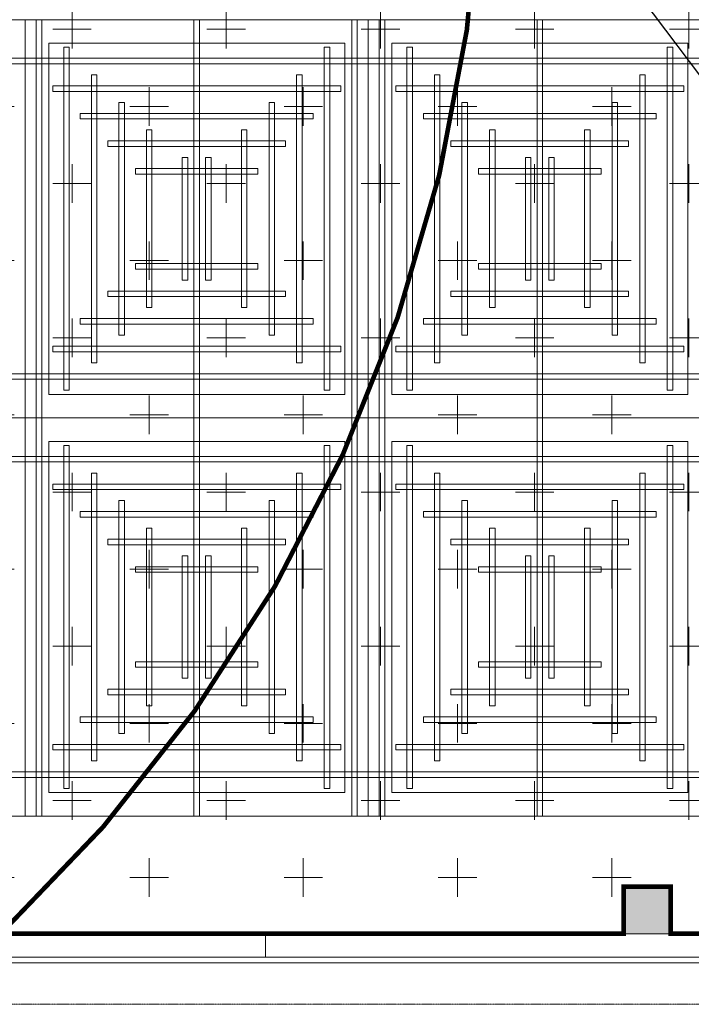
# Model space of a CAD drawing. Header units: millimetres. Extents: x 149250 to 222845, y -30669 to 18303.
# Tile 23 of 36: x 207739 to 209917, y 152 to 3344. Entities that reach past the tile are written whole.
import ezdxf

# ---------------------------------------------------------------- set-up
doc = ezdxf.new("R2010")
doc.units = ezdxf.units.MM
doc.header["$MEASUREMENT"] = 0
doc.header["$PDMODE"] = 3
doc.linetypes.add('( Hidden )', pattern=[0.375, 0.25, -0.125])
doc.linetypes.add('IRISH HOUSE_FF46_HYD AIRPORT_HVAC DUCTING LAYOUT 3$0$( Dashed )', pattern=[0.75, 0.5, -0.25])
doc.layers.get('0').update_dxf_attribs({"lineweight": 5})
doc.layers.get('Defpoints').update_dxf_attribs({"color": 2, "lineweight": 20})
for name, color, linetype, lineweight in [('A-ANNO-DIMS-30', 7, 'Continuous', 5), ('IRISH HOUSE_FF46_HYD AIRPORT_HVAC DUCTING LAYOUT 3$0$00 Structural', 2, 'Continuous', 25), ('IRISH HOUSE_FF46_HYD AIRPORT_HVAC DUCTING LAYOUT 3$0$02_Elevation 00', 8, 'Continuous', 9), ('IRISH HOUSE_FF46_HYD AIRPORT_HVAC DUCTING LAYOUT 3$0$08_Hatch', 140, 'Continuous', 9), ('IRISH HOUSE_FF46_HYD AIRPORT_HVAC DUCTING LAYOUT 3$0$Ceiling', 14, 'Continuous', 9), ('IRISH HOUSE_FF46_HYD AIRPORT_HVAC DUCTING LAYOUT 3$0$Furniture', 14, 'Continuous', 9), ('IRISH HOUSE_FF46_HYD AIRPORT_HVAC DUCTING LAYOUT 3$0$Grey', 8, 'Continuous', 9)]:
    doc.layers.add(name, color=color, linetype=linetype, lineweight=lineweight)
doc.layers.add('IRISH HOUSE_FF46_HYD AIRPORT_HVAC DUCTING LAYOUT 3$0$Flooring', color=8, linetype='Continuous')
doc.layers.add('IRISH HOUSE_FF46_HYD AIRPORT_HVAC DUCTING LAYOUT 3$0$RCP LAYOUT', color=9, linetype='Continuous', true_color=0x808080)
doc.layers.add('M-MEP-ELPR-EQUIP', color=6, linetype='Continuous', lineweight=20, true_color=0xff00ff)
doc.styles.add('Oswald Light', font='txt')
doc.dimstyles.new('MDS-50', dxfattribs={"dimtxt": 100, "dimasz": 100, "dimexe": 50, "dimexo": 50, "dimgap": 25, "dimtad": 1, "dimdec": 0, "dimtxsty": 'Oswald Light', "dimcen": 0, "dimdle": 1.5875, "dimazin": 0, "dimtfac": 1, "dimtdec": 0, "dimtix": 1, "dimtmove": 0, "dimatfit": 0, "dimfxl": 1, "dimfrac": 2, "dimtolj": 1, "dimarcsym": 0})
pattern_1 = [(0, (215845.9740024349, 40813.00017321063), (250, 250), [125, -375]), (90, (215908.4740024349, 40750.50017321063), (-250, 250), [125, -375])]

# ---------------------------------------------------------------- blocks, each defined once
blk = doc.blocks.new('IRISH HOUSE_FF46_HYD AIRPORT_HVAC DUCTING LAYOUT 3$0$IRISH HOUSE-RCP LAYOUT')
at = {"layer": 'IRISH HOUSE_FF46_HYD AIRPORT_HVAC DUCTING LAYOUT 3$0$00 Structural', "lineweight": 0, "ltscale": 0.25, "true_color": 0x808080}
h = blk.add_hatch(color=8, dxfattribs=at)
h.dxf.hatch_style = 1
h.paths.add_polyline_path([(9349.880585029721, -8638.218700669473), (9349.880585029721, -8790.618700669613), (9502.280585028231, -8790.618700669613), (9502.280585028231, -8638.218700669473)])
at = {"color": 8, "lineweight": 0, "ltscale": 0.25, "true_color": 0x808080}
for p, q in [((7409.940764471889, -5827.239563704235), (6297.662531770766, -5827.239563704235)), ((7409.940764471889, -7118.148972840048), (7409.940764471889, -5827.239563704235)), ((7409.940764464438, -7118.148972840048), (7409.940764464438, -5827.239563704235)), ((7409.940764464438, -5827.239563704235), (8522.21899716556, -5827.239563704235)), ((8522.21899716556, -5827.239563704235), (8522.21899716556, -7118.148972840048)), ((9634.497229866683, -5827.239563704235), (8522.21899716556, -5827.239563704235)), ((8522.21899716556, -5827.239563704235), (8522.21899716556, -7118.148972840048)), ((7486.140764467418, -7041.948972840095), (7486.140764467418, -5903.439563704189)), ((7486.140764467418, -5903.439563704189), (8446.018997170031, -5903.439563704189)), ((8446.018997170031, -5903.439563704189), (8446.018997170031, -7041.948972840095)), ((9558.297229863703, -5903.439563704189), (8598.41899716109, -5903.439563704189)), ((8598.41899716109, -5903.439563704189), (8598.41899716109, -7041.948972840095)), ((9558.297229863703, -7041.948972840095), (9558.297229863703, -5903.439563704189)), ((8446.018997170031, -7041.948972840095), (7486.140764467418, -7041.948972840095)), ((8598.41899716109, -7041.948972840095), (9558.297229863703, -7041.948972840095)), ((6297.662531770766, -7118.148972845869), (7409.940764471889, -7118.148972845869)), ((6297.662531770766, -7118.148972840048), (7409.940764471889, -7118.148972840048)), ((7409.940764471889, -7118.148972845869), (7409.940764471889, -8409.058381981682)), ((8522.21899716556, -7118.148972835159), (7409.940764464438, -7118.148972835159)), ((7409.940764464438, -7118.148972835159), (7409.940764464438, -8409.058381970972)), ((8522.21899716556, -7118.148972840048), (7409.940764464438, -7118.148972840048)), ((8522.21899716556, -8409.058381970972), (8522.21899716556, -7118.148972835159)), ((8522.21899716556, -7118.148972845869), (9634.497229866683, -7118.148972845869)), ((8522.21899716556, -8409.058381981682), (8522.21899716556, -7118.148972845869)), ((8522.21899716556, -7118.148972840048), (9634.497229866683, -7118.148972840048)), ((8446.018997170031, -7194.348972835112), (7486.140764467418, -7194.348972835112)), ((7486.140764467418, -7194.348972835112), (7486.140764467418, -8332.858381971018)), ((8446.018997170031, -8332.858381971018), (8446.018997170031, -7194.348972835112)), ((8598.41899716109, -7194.348972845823), (9558.297229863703, -7194.348972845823)), ((8598.41899716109, -8332.858381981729), (8598.41899716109, -7194.348972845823)), ((9558.297229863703, -7194.348972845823), (9558.297229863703, -8332.858381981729)), ((7486.140764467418, -8332.858381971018), (8446.018997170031, -8332.858381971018)), ((9558.297229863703, -8332.858381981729), (8598.41899716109, -8332.858381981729)), ((10746.77546273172, -8409.058380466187), (1848.549600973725, -8409.058381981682)), ((7409.940764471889, -8409.058381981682), (6297.662531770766, -8409.058381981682)), ((7409.940764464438, -8409.058381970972), (8522.21899716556, -8409.058381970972)), ((9634.497229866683, -8409.058381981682), (8522.21899716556, -8409.058381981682))]:
    blk.add_line(p, q, dxfattribs=at)
at = {"layer": 'IRISH HOUSE_FF46_HYD AIRPORT_HVAC DUCTING LAYOUT 3$0$00 Structural', "color": 8, "lineweight": 0, "ltscale": 0.25, "true_color": 0x808080}
for p, q in [((9349.880585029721, -8638.218700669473), (9502.280585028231, -8638.218700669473)), ((9349.880585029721, -8790.618700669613), (9349.880585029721, -8638.218700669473)), ((9502.280585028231, -8638.218700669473), (9502.280585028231, -8790.618700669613)), ((9502.280585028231, -8790.618700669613), (9349.880585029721, -8790.618700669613))]:
    blk.add_line(p, q, dxfattribs=at)
at = {"layer": 'IRISH HOUSE_FF46_HYD AIRPORT_HVAC DUCTING LAYOUT 3$0$02_Elevation 00', "color": 8, "lineweight": 0, "ltscale": 0.25, "true_color": 0x808080}
blk.add_line((3685.529783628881, -8866.885108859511), (8188.748808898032, -8866.885108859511), dxfattribs=at)
at = {"layer": 'IRISH HOUSE_FF46_HYD AIRPORT_HVAC DUCTING LAYOUT 3$0$08_Hatch', "color": 8, "lineweight": 0, "ltscale": 0.25, "true_color": 0x808080}
for p, q in [((8188.748808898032, -8866.885108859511), (8188.748808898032, -8790.618700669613)), ((8188.748808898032, -8790.618700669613), (11438.39847812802, -8790.618700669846)), ((11438.39847812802, -8866.885108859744), (8188.748808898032, -8866.885108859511))]:
    blk.add_line(p, q, dxfattribs=at)
at = {"layer": 'IRISH HOUSE_FF46_HYD AIRPORT_HVAC DUCTING LAYOUT 3$0$Ceiling', "color": 8, "lineweight": 0, "ltscale": 0.25, "true_color": 0x808080}
for p, q in [((7463.55868127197, -5827.239563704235), (7445.68604233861, -5827.239563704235)), ((7445.68604233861, -5827.239563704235), (7445.68604233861, -7118.148972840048)), ((7463.55868127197, -7118.148972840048), (7463.55868127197, -5827.239563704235)), ((7957.143561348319, -7118.148972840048), (7957.143561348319, -5827.239563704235)), ((7957.143561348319, -5827.239563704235), (7975.01620028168, -5827.239563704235)), ((7975.01620028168, -5827.239563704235), (7975.01620028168, -7118.148972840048)), ((8468.601080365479, -7118.148972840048), (8468.601080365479, -5827.239563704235)), ((8468.601080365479, -5827.239563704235), (8486.47371929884, -5827.239563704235)), ((8486.47371929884, -5827.239563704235), (8486.47371929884, -7118.148972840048)), ((8575.836913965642, -5827.239563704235), (8557.964275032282, -5827.239563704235)), ((8557.964275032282, -5827.239563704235), (8557.964275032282, -7118.148972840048)), ((8575.836913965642, -7118.148972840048), (8575.836913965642, -5827.239563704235)), ((9087.294432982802, -5827.239563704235), (9069.421794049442, -5827.239563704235)), ((9069.421794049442, -5827.239563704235), (9069.421794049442, -7118.148972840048)), ((9087.294432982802, -7118.148972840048), (9087.294432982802, -5827.239563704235)), ((7535.049237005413, -7028.785778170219), (7535.049237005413, -5916.602758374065)), ((7535.049237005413, -5916.602758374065), (7552.921875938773, -5916.602758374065)), ((7552.921875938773, -5916.602758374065), (7552.921875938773, -7028.785778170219)), ((8379.237885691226, -7028.785778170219), (8379.237885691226, -5916.602758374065)), ((8379.237885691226, -5916.602758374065), (8397.110524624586, -5916.602758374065)), ((8397.110524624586, -5916.602758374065), (8397.110524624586, -7028.785778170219)), ((8665.200108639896, -5916.602758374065), (8647.327469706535, -5916.602758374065)), ((8647.327469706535, -5916.602758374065), (8647.327469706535, -7028.785778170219)), ((8665.200108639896, -7028.785778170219), (8665.200108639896, -5916.602758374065)), ((9509.388757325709, -5916.602758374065), (9491.516118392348, -5916.602758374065)), ((9491.516118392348, -5916.602758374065), (9491.516118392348, -7028.785778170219)), ((9509.388757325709, -7028.785778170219), (9509.388757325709, -5916.602758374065)), ((6297.662531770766, -5952.34803624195), (7409.940764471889, -5952.34803624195)), ((7409.940764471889, -5952.34803624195), (7409.940764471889, -5970.22067517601)), ((8522.21899716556, -5952.34803624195), (7409.940764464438, -5952.34803624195)), ((7409.940764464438, -5952.34803624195), (7409.940764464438, -5970.22067517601)), ((8522.21899716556, -5970.22067517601), (8522.21899716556, -5952.34803624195)), ((8522.21899716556, -5970.22067517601), (8522.21899716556, -5952.34803624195)), ((8522.21899716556, -5952.34803624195), (9634.497229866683, -5952.34803624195)), ((7409.940764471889, -5970.22067517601), (6297.662531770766, -5970.22067517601)), ((7409.940764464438, -5970.22067517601), (8522.21899716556, -5970.22067517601)), ((9634.497229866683, -5970.22067517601), (8522.21899716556, -5970.22067517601)), ((7624.412431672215, -6939.422583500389), (7624.412431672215, -6005.965953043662)), ((7624.412431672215, -6005.965953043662), (7642.285070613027, -6005.965953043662)), ((7642.285070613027, -6005.965953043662), (7642.285070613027, -6939.422583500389)), ((8289.874691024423, -6939.422583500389), (8289.874691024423, -6005.965953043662)), ((8289.874691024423, -6005.965953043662), (8307.747329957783, -6005.965953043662)), ((8307.747329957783, -6005.965953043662), (8307.747329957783, -6939.422583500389)), ((8754.563303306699, -6005.965953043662), (8736.690664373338, -6005.965953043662)), ((8736.690664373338, -6005.965953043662), (8736.690664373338, -6939.422583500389)), ((8754.563303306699, -6939.422583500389), (8754.563303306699, -6005.965953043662)), ((9420.025562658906, -6005.965953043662), (9402.152923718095, -6005.965953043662)), ((9402.152923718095, -6005.965953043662), (9402.152923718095, -6939.422583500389)), ((9420.025562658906, -6939.422583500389), (9420.025562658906, -6005.965953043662)), ((7499.303959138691, -6041.71123091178), (7499.303959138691, -6059.583869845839)), ((8432.76058959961, -6041.71123091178), (7499.303959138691, -6041.71123091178)), ((7499.303959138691, -6059.583869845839), (8432.76058959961, -6059.583869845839)), ((8432.76058959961, -6059.583869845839), (8432.76058959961, -6041.71123091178)), ((8611.677404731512, -6059.583869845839), (8611.677404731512, -6041.71123091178)), ((8611.677404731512, -6041.71123091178), (9545.13403519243, -6041.71123091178)), ((9545.13403519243, -6059.583869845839), (8611.677404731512, -6059.583869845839)), ((9545.13403519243, -6041.71123091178), (9545.13403519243, -6059.583869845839)), ((7713.775626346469, -6850.059388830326), (7713.775626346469, -6095.329147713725)), ((7713.775626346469, -6095.329147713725), (7731.64826527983, -6095.329147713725)), ((7731.64826527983, -6095.329147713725), (7731.64826527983, -6850.059388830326)), ((8200.51149635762, -6850.059388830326), (8200.51149635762, -6095.329147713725)), ((8200.51149635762, -6095.329147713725), (8218.38413529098, -6095.329147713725)), ((8218.38413529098, -6095.329147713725), (8218.38413529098, -6850.059388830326)), ((8843.926497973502, -6095.329147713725), (8826.053859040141, -6095.329147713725)), ((8826.053859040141, -6095.329147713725), (8826.053859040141, -6850.059388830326)), ((8843.926497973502, -6850.059388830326), (8843.926497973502, -6095.329147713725)), ((9330.662367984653, -6095.329147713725), (9312.789729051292, -6095.329147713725)), ((9312.789729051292, -6095.329147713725), (9312.789729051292, -6850.059388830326)), ((9330.662367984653, -6850.059388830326), (9330.662367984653, -6095.329147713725)), ((7588.619547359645, -6131.074425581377), (7588.619547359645, -6148.947064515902)), ((8343.349788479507, -6131.074425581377), (7588.619547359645, -6131.074425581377)), ((7588.619547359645, -6148.947064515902), (8343.349788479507, -6148.947064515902)), ((8343.349788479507, -6148.947064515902), (8343.349788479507, -6131.074425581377)), ((8701.088205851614, -6148.947064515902), (8701.088205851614, -6131.074425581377)), ((8701.088205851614, -6131.074425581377), (9455.818446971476, -6131.074425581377)), ((9455.818446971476, -6148.947064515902), (8701.088205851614, -6148.947064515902)), ((9455.818446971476, -6131.074425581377), (9455.818446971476, -6148.947064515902)), ((7803.138821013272, -6760.696194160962), (7803.138821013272, -6184.692342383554)), ((7803.138821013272, -6184.692342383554), (7821.011459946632, -6184.692342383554)), ((7821.011459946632, -6184.692342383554), (7821.011459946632, -6760.696194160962)), ((8128.925727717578, -6184.692342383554), (8111.053088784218, -6184.692342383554)), ((8111.053088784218, -6184.692342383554), (8111.053088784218, -6760.696194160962)), ((8128.925727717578, -6760.696194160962), (8128.925727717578, -6184.692342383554)), ((8915.512266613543, -6760.696194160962), (8915.512266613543, -6184.692342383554)), ((8915.512266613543, -6184.692342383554), (8933.384905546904, -6184.692342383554)), ((8933.384905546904, -6184.692342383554), (8933.384905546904, -6760.696194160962)), ((9241.29917331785, -6184.692342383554), (9223.426534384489, -6184.692342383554)), ((9223.426534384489, -6184.692342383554), (9223.426534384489, -6760.696194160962)), ((9241.29917331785, -6760.696194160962), (9241.29917331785, -6184.692342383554)), ((7678.030348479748, -6220.437620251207), (7678.030348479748, -6238.310259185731)), ((8254.034200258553, -6220.437620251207), (7678.030348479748, -6220.437620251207)), ((8254.034200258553, -6238.310259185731), (8254.034200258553, -6220.437620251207)), ((8790.403794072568, -6238.310259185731), (8790.403794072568, -6220.437620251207)), ((8790.403794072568, -6220.437620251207), (9366.407645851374, -6220.437620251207)), ((9366.407645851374, -6220.437620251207), (9366.407645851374, -6238.310259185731)), ((7678.030348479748, -6238.310259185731), (8254.034200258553, -6238.310259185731)), ((9366.407645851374, -6238.310259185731), (8790.403794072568, -6238.310259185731)), ((7919.310974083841, -6671.3329994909), (7919.310974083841, -6274.055537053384)), ((7919.310974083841, -6274.055537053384), (7937.183613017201, -6274.055537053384)), ((7937.183613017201, -6274.055537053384), (7937.183613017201, -6671.3329994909)), ((8012.75357465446, -6274.055537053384), (7994.880935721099, -6274.055537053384)), ((7994.880935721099, -6274.055537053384), (7994.880935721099, -6671.3329994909)), ((8012.75357465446, -6671.3329994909), (8012.75357465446, -6274.055537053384)), ((9031.684419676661, -6671.3329994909), (9031.684419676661, -6274.055537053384)), ((9031.684419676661, -6274.055537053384), (9049.557058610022, -6274.055537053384)), ((9049.557058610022, -6274.055537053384), (9049.557058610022, -6671.3329994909)), ((9125.12702024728, -6274.055537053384), (9107.25438131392, -6274.055537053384)), ((9107.25438131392, -6274.055537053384), (9107.25438131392, -6671.3329994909)), ((9125.12702024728, -6671.3329994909), (9125.12702024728, -6274.055537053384)), ((7767.393543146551, -6309.800814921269), (7767.393543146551, -6327.673453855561)), ((8164.6710055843, -6309.800814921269), (7767.393543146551, -6309.800814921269)), ((8164.6710055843, -6327.673453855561), (8164.6710055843, -6309.800814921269)), ((8879.766988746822, -6327.673453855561), (8879.766988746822, -6309.800814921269)), ((8879.766988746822, -6309.800814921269), (9277.04445118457, -6309.800814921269)), ((9277.04445118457, -6309.800814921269), (9277.04445118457, -6327.673453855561)), ((7767.393543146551, -6327.673453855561), (8164.6710055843, -6327.673453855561)), ((9277.04445118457, -6327.673453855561), (8879.766988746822, -6327.673453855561)), ((7767.393543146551, -6635.587721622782), (7767.393543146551, -6617.715082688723)), ((7767.393543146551, -6617.715082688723), (8164.6710055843, -6617.715082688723)), ((8164.6710055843, -6635.587721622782), (7767.393543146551, -6635.587721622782)), ((8164.6710055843, -6617.715082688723), (8164.6710055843, -6635.587721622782)), ((9277.04445118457, -6617.715082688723), (8879.766988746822, -6617.715082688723)), ((8879.766988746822, -6617.715082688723), (8879.766988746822, -6635.587721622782)), ((8879.766988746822, -6635.587721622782), (9277.04445118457, -6635.587721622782)), ((9277.04445118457, -6635.587721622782), (9277.04445118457, -6617.715082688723)), ((7937.183613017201, -6671.3329994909), (7919.310974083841, -6671.3329994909)), ((7994.880935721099, -6671.3329994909), (8012.75357465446, -6671.3329994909)), ((9049.557058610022, -6671.3329994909), (9031.684419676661, -6671.3329994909)), ((9107.25438131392, -6671.3329994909), (9125.12702024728, -6671.3329994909)), ((7678.030348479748, -6724.950916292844), (7678.030348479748, -6707.078277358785)), ((7678.030348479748, -6707.078277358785), (8254.034200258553, -6707.078277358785)), ((8254.034200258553, -6724.950916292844), (7678.030348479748, -6724.950916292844)), ((8254.034200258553, -6707.078277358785), (8254.034200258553, -6724.950916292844)), ((9366.407645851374, -6707.078277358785), (8790.403794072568, -6707.078277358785)), ((8790.403794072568, -6707.078277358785), (8790.403794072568, -6724.950916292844)), ((8790.403794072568, -6724.950916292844), (9366.407645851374, -6724.950916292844)), ((9366.407645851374, -6724.950916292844), (9366.407645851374, -6707.078277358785)), ((7821.011459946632, -6760.696194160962), (7803.138821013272, -6760.696194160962)), ((8111.053088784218, -6760.696194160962), (8128.925727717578, -6760.696194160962)), ((8933.384905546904, -6760.696194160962), (8915.512266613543, -6760.696194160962)), ((9223.426534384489, -6760.696194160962), (9241.29917331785, -6760.696194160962)), ((7588.667153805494, -6814.314110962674), (7588.667153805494, -6796.441472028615)), ((7588.667153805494, -6796.441472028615), (8343.397394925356, -6796.441472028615)), ((8343.397394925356, -6796.441472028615), (8343.397394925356, -6814.314110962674)), ((9455.770840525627, -6796.441472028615), (8701.040599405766, -6796.441472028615)), ((8701.040599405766, -6796.441472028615), (8701.040599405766, -6814.314110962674)), ((9455.770840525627, -6814.314110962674), (9455.770840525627, -6796.441472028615)), ((8343.397394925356, -6814.314110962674), (7588.667153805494, -6814.314110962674)), ((8701.040599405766, -6814.314110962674), (9455.770840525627, -6814.314110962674)), ((7731.64826527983, -6850.059388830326), (7713.775626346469, -6850.059388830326)), ((8218.38413529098, -6850.059388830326), (8200.51149635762, -6850.059388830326)), ((8826.053859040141, -6850.059388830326), (8843.926497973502, -6850.059388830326)), ((9312.789729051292, -6850.059388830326), (9330.662367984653, -6850.059388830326)), ((7499.303959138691, -6903.677305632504), (7499.303959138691, -6885.804666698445)), ((7499.303959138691, -6885.804666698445), (8432.76058959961, -6885.804666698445)), ((8432.76058959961, -6885.804666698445), (8432.76058959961, -6903.677305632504)), ((9545.13403519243, -6885.804666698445), (8611.677404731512, -6885.804666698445)), ((8611.677404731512, -6885.804666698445), (8611.677404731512, -6903.677305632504)), ((9545.13403519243, -6903.677305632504), (9545.13403519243, -6885.804666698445)), ((8432.76058959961, -6903.677305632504), (7499.303959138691, -6903.677305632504)), ((8611.677404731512, -6903.677305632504), (9545.13403519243, -6903.677305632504)), ((7642.285070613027, -6939.422583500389), (7624.412431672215, -6939.422583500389)), ((8307.747329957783, -6939.422583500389), (8289.874691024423, -6939.422583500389)), ((8736.690664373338, -6939.422583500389), (8754.563303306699, -6939.422583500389)), ((9402.152923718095, -6939.422583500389), (9420.025562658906, -6939.422583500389)), ((7409.940764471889, -6975.167861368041), (6297.662531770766, -6975.167861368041)), ((7409.940764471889, -6993.040500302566), (7409.940764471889, -6975.167861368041)), ((7409.940764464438, -6975.167861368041), (8522.21899716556, -6975.167861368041)), ((7409.940764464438, -6993.040500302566), (7409.940764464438, -6975.167861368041)), ((8522.21899716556, -6975.167861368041), (8522.21899716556, -6993.040500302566)), ((9634.497229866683, -6975.167861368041), (8522.21899716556, -6975.167861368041)), ((8522.21899716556, -6975.167861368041), (8522.21899716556, -6993.040500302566)), ((6297.662531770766, -6993.040500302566), (7409.940764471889, -6993.040500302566)), ((8522.21899716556, -6993.040500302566), (7409.940764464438, -6993.040500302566)), ((8522.21899716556, -6993.040500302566), (9634.497229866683, -6993.040500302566)), ((7552.921875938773, -7028.785778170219), (7535.049237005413, -7028.785778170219)), ((8397.110524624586, -7028.785778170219), (8379.237885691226, -7028.785778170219)), ((8647.327469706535, -7028.785778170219), (8665.200108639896, -7028.785778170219)), ((9491.516118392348, -7028.785778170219), (9509.388757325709, -7028.785778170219)), ((7445.68604233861, -7118.148972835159), (7463.55868127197, -7118.148972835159)), ((7445.68604233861, -8409.058381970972), (7445.68604233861, -7118.148972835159)), ((7445.68604233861, -7118.148972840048), (7463.55868127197, -7118.148972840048)), ((7463.55868127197, -7118.148972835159), (7463.55868127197, -8409.058381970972)), ((7975.01620028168, -7118.148972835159), (7957.143561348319, -7118.148972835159)), ((7957.143561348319, -7118.148972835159), (7957.143561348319, -8409.058381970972)), ((7975.01620028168, -7118.148972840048), (7957.143561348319, -7118.148972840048)), ((7975.01620028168, -8409.058381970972), (7975.01620028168, -7118.148972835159)), ((8486.47371929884, -7118.148972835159), (8468.601080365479, -7118.148972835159)), ((8468.601080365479, -7118.148972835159), (8468.601080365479, -8409.058381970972)), ((8486.47371929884, -7118.148972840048), (8468.601080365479, -7118.148972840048)), ((8486.47371929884, -8409.058381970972), (8486.47371929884, -7118.148972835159)), ((8557.964275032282, -7118.148972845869), (8575.836913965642, -7118.148972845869)), ((8557.964275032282, -8409.058381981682), (8557.964275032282, -7118.148972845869)), ((8557.964275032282, -7118.148972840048), (8575.836913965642, -7118.148972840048)), ((8575.836913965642, -7118.148972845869), (8575.836913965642, -8409.058381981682)), ((9069.421794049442, -7118.148972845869), (9087.294432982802, -7118.148972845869)), ((9069.421794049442, -8409.058381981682), (9069.421794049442, -7118.148972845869)), ((9069.421794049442, -7118.148972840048), (9087.294432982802, -7118.148972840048)), ((9087.294432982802, -7118.148972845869), (9087.294432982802, -8409.058381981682)), ((7552.921875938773, -7207.512167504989), (7535.049237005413, -7207.512167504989)), ((7535.049237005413, -7207.512167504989), (7535.049237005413, -8319.695187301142)), ((7552.921875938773, -8319.695187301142), (7552.921875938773, -7207.512167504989)), ((8397.110524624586, -7207.512167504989), (8379.237885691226, -7207.512167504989)), ((8379.237885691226, -7207.512167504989), (8379.237885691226, -8319.695187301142)), ((8397.110524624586, -8319.695187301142), (8397.110524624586, -7207.512167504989)), ((8647.327469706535, -7207.512167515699), (8665.200108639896, -7207.512167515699)), ((8647.327469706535, -8319.695187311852), (8647.327469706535, -7207.512167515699)), ((8665.200108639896, -7207.512167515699), (8665.200108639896, -8319.695187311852)), ((9491.516118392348, -7207.512167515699), (9509.388757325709, -7207.512167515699)), ((9491.516118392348, -8319.695187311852), (9491.516118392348, -7207.512167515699)), ((9509.388757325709, -7207.512167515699), (9509.388757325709, -8319.695187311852)), ((6297.662531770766, -7243.257445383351), (7409.940764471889, -7243.257445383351)), ((7409.940764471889, -7243.257445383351), (7409.940764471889, -7261.130084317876)), ((8522.21899716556, -7243.257445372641), (7409.940764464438, -7243.257445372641)), ((7409.940764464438, -7243.257445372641), (7409.940764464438, -7261.130084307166)), ((8522.21899716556, -7261.130084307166), (8522.21899716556, -7243.257445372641)), ((8522.21899716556, -7261.130084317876), (8522.21899716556, -7243.257445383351)), ((8522.21899716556, -7243.257445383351), (9634.497229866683, -7243.257445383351)), ((7409.940764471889, -7261.130084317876), (6297.662531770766, -7261.130084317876)), ((7409.940764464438, -7261.130084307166), (8522.21899716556, -7261.130084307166)), ((9634.497229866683, -7261.130084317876), (8522.21899716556, -7261.130084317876)), ((7642.285070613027, -7296.875362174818), (7624.412431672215, -7296.875362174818)), ((7624.412431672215, -7296.875362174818), (7624.412431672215, -8230.331992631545)), ((7642.285070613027, -8230.331992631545), (7642.285070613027, -7296.875362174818)), ((8307.747329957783, -7296.875362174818), (8289.874691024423, -7296.875362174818)), ((8289.874691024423, -7296.875362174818), (8289.874691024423, -8230.331992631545)), ((8307.747329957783, -8230.331992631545), (8307.747329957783, -7296.875362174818)), ((8736.690664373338, -7296.875362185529), (8754.563303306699, -7296.875362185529)), ((8736.690664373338, -8230.331992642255), (8736.690664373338, -7296.875362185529)), ((8754.563303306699, -7296.875362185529), (8754.563303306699, -8230.331992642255)), ((9402.152923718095, -7296.875362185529), (9420.025562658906, -7296.875362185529)), ((9402.152923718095, -8230.331992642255), (9402.152923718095, -7296.875362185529)), ((9420.025562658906, -7296.875362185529), (9420.025562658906, -8230.331992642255)), ((7499.303959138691, -7332.620640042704), (7499.303959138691, -7350.493278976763)), ((8432.76058959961, -7332.620640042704), (7499.303959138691, -7332.620640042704)), ((8432.76058959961, -7350.493278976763), (8432.76058959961, -7332.620640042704)), ((8611.677404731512, -7350.493278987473), (8611.677404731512, -7332.620640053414)), ((8611.677404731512, -7332.620640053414), (9545.13403519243, -7332.620640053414)), ((9545.13403519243, -7332.620640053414), (9545.13403519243, -7350.493278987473)), ((7499.303959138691, -7350.493278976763), (8432.76058959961, -7350.493278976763)), ((9545.13403519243, -7350.493278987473), (8611.677404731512, -7350.493278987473)), ((7731.64826527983, -7386.238556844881), (7713.775626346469, -7386.238556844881)), ((7713.775626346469, -7386.238556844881), (7713.775626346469, -8140.968797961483)), ((7731.64826527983, -8140.968797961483), (7731.64826527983, -7386.238556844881)), ((8218.38413529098, -7386.238556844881), (8200.51149635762, -7386.238556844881)), ((8200.51149635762, -7386.238556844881), (8200.51149635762, -8140.968797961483)), ((8218.38413529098, -8140.968797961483), (8218.38413529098, -7386.238556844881)), ((8826.053859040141, -7386.238556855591), (8843.926497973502, -7386.238556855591)), ((8826.053859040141, -8140.968797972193), (8826.053859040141, -7386.238556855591)), ((8843.926497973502, -7386.238556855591), (8843.926497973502, -8140.968797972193)), ((9312.789729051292, -7386.238556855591), (9330.662367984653, -7386.238556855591)), ((9312.789729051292, -8140.968797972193), (9312.789729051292, -7386.238556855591)), ((9330.662367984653, -7386.238556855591), (9330.662367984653, -8140.968797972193)), ((7588.667153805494, -7421.983834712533), (7588.667153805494, -7439.856473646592)), ((8343.397394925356, -7421.983834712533), (7588.667153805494, -7421.983834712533)), ((8343.397394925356, -7439.856473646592), (8343.397394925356, -7421.983834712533)), ((8701.040599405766, -7439.856473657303), (8701.040599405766, -7421.983834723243)), ((8701.040599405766, -7421.983834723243), (9455.770840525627, -7421.983834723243)), ((9455.770840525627, -7421.983834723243), (9455.770840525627, -7439.856473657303)), ((7588.667153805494, -7439.856473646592), (8343.397394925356, -7439.856473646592)), ((9455.770840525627, -7439.856473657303), (8701.040599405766, -7439.856473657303)), ((7821.011459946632, -7475.601751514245), (7803.138821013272, -7475.601751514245)), ((7803.138821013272, -7475.601751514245), (7803.138821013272, -8051.605603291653)), ((7821.011459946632, -8051.605603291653), (7821.011459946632, -7475.601751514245)), ((8111.053088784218, -7475.601751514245), (8128.925727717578, -7475.601751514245)), ((8111.053088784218, -8051.605603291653), (8111.053088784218, -7475.601751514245)), ((8128.925727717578, -7475.601751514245), (8128.925727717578, -8051.605603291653)), ((8933.384905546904, -7475.601751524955), (8915.512266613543, -7475.601751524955)), ((8915.512266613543, -7475.601751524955), (8915.512266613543, -8051.605603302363)), ((8933.384905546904, -8051.605603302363), (8933.384905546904, -7475.601751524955)), ((9223.426534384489, -7475.601751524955), (9241.29917331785, -7475.601751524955)), ((9223.426534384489, -8051.605603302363), (9223.426534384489, -7475.601751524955)), ((9241.29917331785, -7475.601751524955), (9241.29917331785, -8051.605603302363)), ((7678.030348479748, -7511.347029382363), (7678.030348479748, -7529.219668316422)), ((8254.034200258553, -7511.347029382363), (7678.030348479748, -7511.347029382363)), ((7678.030348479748, -7529.219668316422), (8254.034200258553, -7529.219668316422)), ((8254.034200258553, -7529.219668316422), (8254.034200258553, -7511.347029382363)), ((8790.403794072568, -7529.219668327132), (8790.403794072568, -7511.347029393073)), ((8790.403794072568, -7511.347029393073), (9366.407645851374, -7511.347029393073)), ((9366.407645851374, -7529.219668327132), (8790.403794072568, -7529.219668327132)), ((9366.407645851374, -7511.347029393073), (9366.407645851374, -7529.219668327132)), ((7937.183613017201, -7564.964946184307), (7919.310974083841, -7564.964946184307)), ((7919.310974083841, -7564.964946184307), (7919.310974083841, -7962.242408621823)), ((7937.183613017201, -7962.242408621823), (7937.183613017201, -7564.964946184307)), ((7994.880935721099, -7564.964946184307), (8012.75357465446, -7564.964946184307)), ((7994.880935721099, -7962.242408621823), (7994.880935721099, -7564.964946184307)), ((8012.75357465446, -7564.964946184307), (8012.75357465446, -7962.242408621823)), ((9049.557058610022, -7564.964946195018), (9031.684419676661, -7564.964946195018)), ((9031.684419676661, -7564.964946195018), (9031.684419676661, -7962.242408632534)), ((9049.557058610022, -7962.242408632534), (9049.557058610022, -7564.964946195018)), ((9107.25438131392, -7564.964946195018), (9125.12702024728, -7564.964946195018)), ((9107.25438131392, -7962.242408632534), (9107.25438131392, -7564.964946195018)), ((9125.12702024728, -7564.964946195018), (9125.12702024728, -7962.242408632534)), ((7767.393543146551, -7600.710224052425), (7767.393543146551, -7618.582862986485)), ((8164.6710055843, -7600.710224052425), (7767.393543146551, -7600.710224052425)), ((7767.393543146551, -7618.582862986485), (8164.6710055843, -7618.582862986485)), ((8164.6710055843, -7618.582862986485), (8164.6710055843, -7600.710224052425)), ((8879.766988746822, -7618.582862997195), (8879.766988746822, -7600.710224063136)), ((8879.766988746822, -7600.710224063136), (9277.04445118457, -7600.710224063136)), ((9277.04445118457, -7618.582862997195), (8879.766988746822, -7618.582862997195)), ((9277.04445118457, -7600.710224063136), (9277.04445118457, -7618.582862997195)), ((7767.393543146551, -7926.497130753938), (7767.393543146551, -7908.624491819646)), ((7767.393543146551, -7908.624491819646), (8164.6710055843, -7908.624491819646)), ((8164.6710055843, -7908.624491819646), (8164.6710055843, -7926.497130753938)), ((9277.04445118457, -7908.624491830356), (8879.766988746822, -7908.624491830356)), ((8879.766988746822, -7908.624491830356), (8879.766988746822, -7926.497130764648)), ((9277.04445118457, -7926.497130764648), (9277.04445118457, -7908.624491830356)), ((8164.6710055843, -7926.497130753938), (7767.393543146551, -7926.497130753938)), ((8879.766988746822, -7926.497130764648), (9277.04445118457, -7926.497130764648)), ((7919.310974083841, -7962.242408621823), (7937.183613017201, -7962.242408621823)), ((8012.75357465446, -7962.242408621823), (7994.880935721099, -7962.242408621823)), ((9031.684419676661, -7962.242408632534), (9049.557058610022, -7962.242408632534)), ((9125.12702024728, -7962.242408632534), (9107.25438131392, -7962.242408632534)), ((7678.030348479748, -8015.860325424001), (7678.030348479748, -7997.987686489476)), ((7678.030348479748, -7997.987686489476), (8254.034200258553, -7997.987686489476)), ((8254.034200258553, -7997.987686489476), (8254.034200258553, -8015.860325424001)), ((9366.407645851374, -7997.987686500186), (8790.403794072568, -7997.987686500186)), ((8790.403794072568, -7997.987686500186), (8790.403794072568, -8015.860325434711)), ((9366.407645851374, -8015.860325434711), (9366.407645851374, -7997.987686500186)), ((8254.034200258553, -8015.860325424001), (7678.030348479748, -8015.860325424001)), ((8790.403794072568, -8015.860325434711), (9366.407645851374, -8015.860325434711)), ((7803.138821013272, -8051.605603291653), (7821.011459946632, -8051.605603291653)), ((8128.925727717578, -8051.605603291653), (8111.053088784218, -8051.605603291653)), ((8915.512266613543, -8051.605603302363), (8933.384905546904, -8051.605603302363)), ((9241.29917331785, -8051.605603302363), (9223.426534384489, -8051.605603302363)), ((7588.619547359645, -8105.22352009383), (7588.619547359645, -8087.350881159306)), ((7588.619547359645, -8087.350881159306), (8343.349788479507, -8087.350881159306)), ((8343.349788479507, -8105.22352009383), (7588.619547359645, -8105.22352009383)), ((8343.349788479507, -8087.350881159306), (8343.349788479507, -8105.22352009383)), ((9455.818446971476, -8087.350881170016), (8701.088205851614, -8087.350881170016)), ((8701.088205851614, -8087.350881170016), (8701.088205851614, -8105.223520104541)), ((8701.088205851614, -8105.223520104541), (9455.818446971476, -8105.223520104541)), ((9455.818446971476, -8105.223520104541), (9455.818446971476, -8087.350881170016)), ((7713.775626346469, -8140.968797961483), (7731.64826527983, -8140.968797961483)), ((8200.51149635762, -8140.968797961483), (8218.38413529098, -8140.968797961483)), ((8843.926497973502, -8140.968797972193), (8826.053859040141, -8140.968797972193)), ((9330.662367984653, -8140.968797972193), (9312.789729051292, -8140.968797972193)), ((7499.303959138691, -8194.586714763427), (7499.303959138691, -8176.714075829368)), ((7499.303959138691, -8176.714075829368), (8432.76058959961, -8176.714075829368)), ((8432.76058959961, -8194.586714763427), (7499.303959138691, -8194.586714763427)), ((8432.76058959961, -8176.714075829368), (8432.76058959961, -8194.586714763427)), ((9545.13403519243, -8176.714075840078), (8611.677404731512, -8176.714075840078)), ((8611.677404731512, -8176.714075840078), (8611.677404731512, -8194.586714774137)), ((8611.677404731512, -8194.586714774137), (9545.13403519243, -8194.586714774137)), ((9545.13403519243, -8194.586714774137), (9545.13403519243, -8176.714075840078)), ((7624.412431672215, -8230.331992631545), (7642.285070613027, -8230.331992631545)), ((8289.874691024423, -8230.331992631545), (8307.747329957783, -8230.331992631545)), ((8754.563303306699, -8230.331992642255), (8736.690664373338, -8230.331992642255)), ((9420.025562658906, -8230.331992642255), (9402.152923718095, -8230.331992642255)), ((7409.940764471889, -8266.077270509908), (6297.662531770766, -8266.077270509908)), ((7409.940764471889, -8283.949909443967), (7409.940764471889, -8266.077270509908)), ((7409.940764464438, -8266.077270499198), (8522.21899716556, -8266.077270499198)), ((7409.940764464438, -8283.949909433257), (7409.940764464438, -8266.077270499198)), ((8522.21899716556, -8266.077270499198), (8522.21899716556, -8283.949909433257)), ((9634.497229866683, -8266.077270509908), (8522.21899716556, -8266.077270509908)), ((8522.21899716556, -8266.077270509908), (8522.21899716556, -8283.949909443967)), ((6297.662531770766, -8283.949909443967), (7409.940764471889, -8283.949909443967)), ((8522.21899716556, -8283.949909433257), (7409.940764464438, -8283.949909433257)), ((8522.21899716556, -8283.949909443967), (9634.497229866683, -8283.949909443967)), ((7535.049237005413, -8319.695187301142), (7552.921875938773, -8319.695187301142)), ((8379.237885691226, -8319.695187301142), (8397.110524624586, -8319.695187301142)), ((8665.200108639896, -8319.695187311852), (8647.327469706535, -8319.695187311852)), ((9509.388757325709, -8319.695187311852), (9491.516118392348, -8319.695187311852)), ((7463.55868127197, -8409.058381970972), (7445.68604233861, -8409.058381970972)), ((7957.143561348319, -8409.058381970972), (7975.01620028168, -8409.058381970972)), ((8468.601080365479, -8409.058381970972), (8486.47371929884, -8409.058381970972)), ((8575.836913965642, -8409.058381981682), (8557.964275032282, -8409.058381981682)), ((9087.294432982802, -8409.058381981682), (9069.421794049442, -8409.058381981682))]:
    blk.add_line(p, q, dxfattribs=at)
at = {"layer": 'IRISH HOUSE_FF46_HYD AIRPORT_HVAC DUCTING LAYOUT 3$0$Flooring', "color": 8, "lineweight": 0, "ltscale": 0.25, "true_color": 0x808080}
blk.add_line((1134.712384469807, -8885.032331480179), (11472.34508609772, -8885.032331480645), dxfattribs=at)
at = {"layer": 'IRISH HOUSE_FF46_HYD AIRPORT_HVAC DUCTING LAYOUT 3$0$Furniture', "color": 8, "lineweight": 0, "ltscale": 0.25, "true_color": 0x808080}
blk.add_line((1106.03579688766, -8866.885108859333), (11438.3984781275, -8866.885108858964), dxfattribs=at)
at = {"layer": 'IRISH HOUSE_FF46_HYD AIRPORT_HVAC DUCTING LAYOUT 3$0$Grey', "color": 8, "linetype": 'IRISH HOUSE_FF46_HYD AIRPORT_HVAC DUCTING LAYOUT 3$0$( Dashed )', "lineweight": 0, "ltscale": 0.2, "true_color": 0x808080}
blk.add_line((1258.435796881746, -9019.285108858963), (11438.3984781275, -9019.285108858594), dxfattribs=at)
blk = doc.blocks.new('IRISH HOUSE_FF46_HYD AIRPORT_HVAC DUCTING LAYOUT 3')
at = {"layer": 'IRISH HOUSE_FF46_HYD AIRPORT_HVAC DUCTING LAYOUT 3$0$RCP LAYOUT', "lineweight": 0}
blk.add_blockref('IRISH HOUSE_FF46_HYD AIRPORT_HVAC DUCTING LAYOUT 3$0$IRISH HOUSE-RCP LAYOUT', (0, 0), dxfattribs=at)
blk = doc.blocks.new('*D27')
at = {"layer": 'A-ANNO-DIMS-30', "color": 0, "linetype": '( Hidden )', "lineweight": -2, "transparency": 16777216}
for p, q in [((209098.742762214, 4040.091685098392), (209257.6111880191, 4159.458432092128)), ((211825.4066680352, 411.1010882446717), (211984.2750938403, 530.4678352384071))]:
    blk.add_line(p, q, dxfattribs=at)
at = {"layer": 'A-ANNO-DIMS-30', "color": 0, "lineweight": -2, "transparency": 16777216}
blk.add_line((209277.7065816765, 4049.475819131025), (211884.2317672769, 580.3810880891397), dxfattribs=at)
at = {"layer": 'A-ANNO-DIMS-30', "color": 0, "transparency": 16777216}
for points in [[(209291.0312371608, 4059.487379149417), (209264.3819261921, 4039.464259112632), (209217.6372215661, 4129.423752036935)], [(211897.5564227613, 590.3926481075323), (211870.9071117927, 570.369528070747), (211944.3011273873, 500.4331551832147)]]:
    blk.add_solid(points, dxfattribs=at)
at = {"layer": 'Defpoints', "color": 0, "transparency": 16777216}
for p in [(209058.768795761, 4010.0570050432), (211944.3011273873, 500.4331551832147), (211785.4327015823, 381.0664081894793)]:
    blk.add_point(p, dxfattribs=at)
at = {"layer": 'A-ANNO-DIMS-30', "color": 0, "transparency": 16777216, "insert": (210640.9301241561, 2359.980473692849), "char_height": 100, "attachment_point": 5, "rotation": 306.919589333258, "style": 'Oswald Light'}
blk.add_mtext('\\A1;4539', dxfattribs=at)

msp = doc.modelspace()

# ---------------------------------------------------------------- hatches: boundary and pattern name
at = {"lineweight": 0, "true_color": 0x0000ff}
h = msp.add_hatch(dxfattribs=at)
h.set_pattern_fill('CROSS', color=5, scale=1000)
h.set_pattern_definition(pattern_1)
h.paths.add_polyline_path([(201453.0700203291, 1755.008255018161), (201453.0700203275, 381.0000000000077), (207677.4957555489, 381.0501407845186, 1.063164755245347), (200381.0280056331, 7191.875161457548), (200380.9999999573, 1755.008255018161)])
h = msp.add_hatch(dxfattribs=at)
h.set_pattern_fill('CROSS', color=5, scale=1000)
h.set_pattern_definition(pattern_1)
h.paths.add_polyline_path([(205619.2646395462, 381.0335607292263), (209696.914808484, 381.0664081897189), (209696.914808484, 533.4664081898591), (209849.3148084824, 533.4664081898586), (209849.3148084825, 381.0664081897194), (211785.4327015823, 381.0664081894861), (211787.1368752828, 9019.466766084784), (211775.6078505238, 9019.466766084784, -0.8104441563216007), (209980.9851487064, 8924.272812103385, 0.747854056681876)])
h.paths.add_polyline_path([(208908.768795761, 4010.0570050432, -1), (209208.768795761, 4010.0570050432, -1)], flags=16)
h.paths.add_polyline_path([(208971.268795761, 3897.5570050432), (209146.268795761, 3897.5570050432), (209146.268795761, 4122.5570050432), (208971.268795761, 4122.5570050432)], flags=8)

# ---------------------------------------------------------------- linework, layer by layer
at = {"color": 5, "true_color": 0x0000ff, "const_width": 15}
for points in [[(207677.4957555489, 381.0501407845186), (201453.0700203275, 381.0000000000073), (201453.0700203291, 1755.008255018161), (200380.9999999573, 1755.008255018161), (200381.0280056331, 7191.875161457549, -1.063164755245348)], [(209980.9851487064, 8924.272812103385, 0.8104441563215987), (211775.6078505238, 9019.466766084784), (211787.1368752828, 9019.466766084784), (211785.4327015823, 381.0664081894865), (209849.3148084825, 381.0664081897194), (209849.3148084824, 533.4664081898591), (209696.914808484, 533.4664081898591), (209696.914808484, 381.0664081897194), (205619.2646395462, 381.0335607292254, -0.7478540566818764)]]:
    msp.add_lwpolyline(points, format="xyb", close=True, dxfattribs=at)

# ---------------------------------------------------------------- block references
at = {"layer": 'M-MEP-ELPR-EQUIP'}
msp.add_blockref('IRISH HOUSE_FF46_HYD AIRPORT_HVAC DUCTING LAYOUT 3', (200347.0342234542, 9171.685108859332), dxfattribs=at)

# ---------------------------------------------------------------- dimensions: what is measured, and where the dimension line sits
at = {"layer": 'A-ANNO-DIMS-30'}
dim = msp.add_aligned_dim(p1=(209058.768795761, 4010.0570050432), p2=(211785.4327015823, 381.0664081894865), distance=198.71486357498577, dimstyle='MDS-50', override={"dimpost": '<>', "dimfxl": 25.4, "dimarcsym": 2}, dxfattribs=at)
dim.commit()
dim.dimension.update_dxf_attribs({"geometry": '*D27', "text_midpoint": (210640.9301241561, 2359.980473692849)})

doc.saveas('drawing.dxf')
